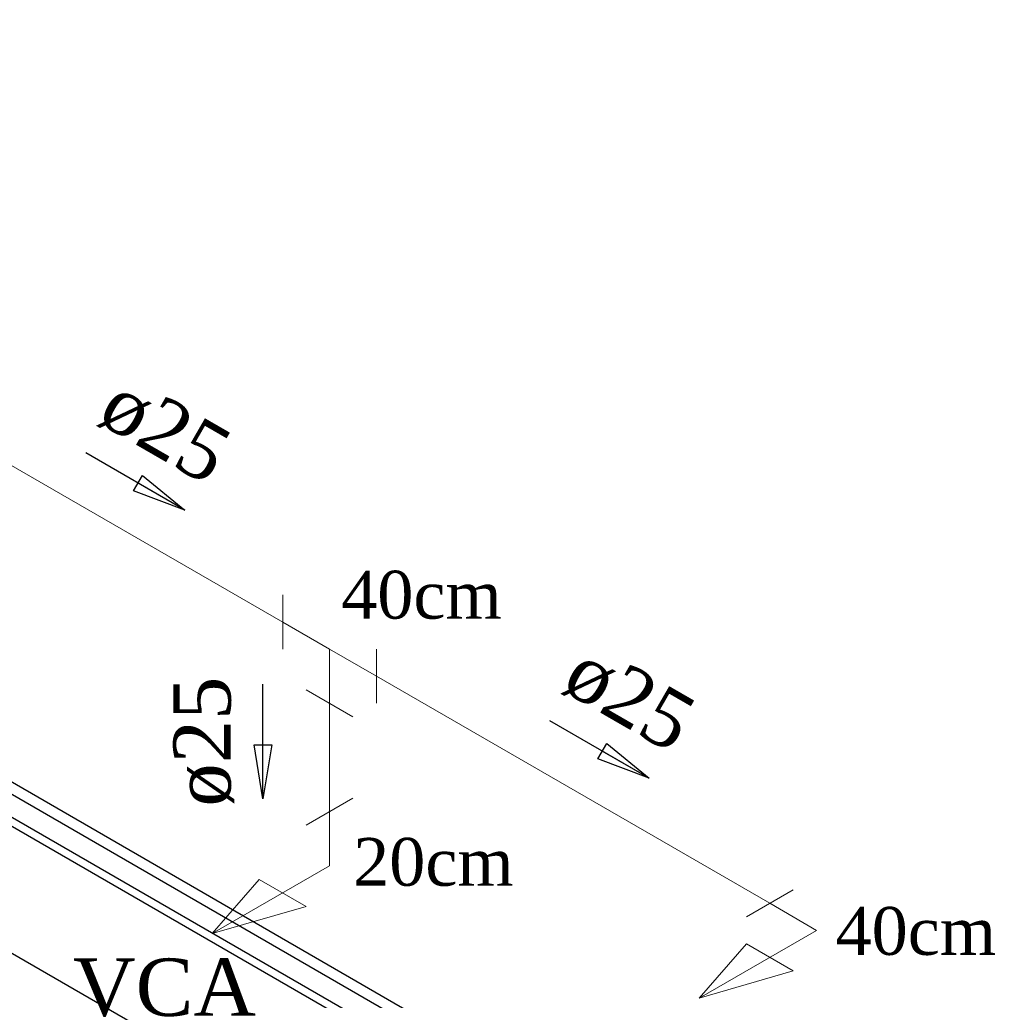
# Model space of a CAD drawing. Header units: millimetres. Extents: x 335 to 91625, y -1 to 84.
# Tile 28 of 62: x 382.71 to 386.34, y 6.54 to 10.16. Entities that reach past the tile are written whole.
import ezdxf

# ---------------------------------------------------------------- set-up
doc = ezdxf.new("R2010")
doc.units = ezdxf.units.MM
doc.header["$MEASUREMENT"] = 0
for name, color, linetype, lineweight in [('AF-Conexões detalhe', 7, 'Continuous', 20), ('AF-Sentido tubo', 7, 'Continuous', 20), ('AF-Textos conexão', 7, 'Continuous', 20), ('AF-Textos tubo', 7, 'Continuous', 20), ('AF-Tubos detalhe', 5, 'Continuous', 20)]:
    doc.layers.add(name, color=color, linetype=linetype, lineweight=lineweight)
doc.styles.add('TimesNewRoman', font='times.ttf')
doc.dimstyles.get("Standard").update_dxf_attribs({"dimtxt": 0.18, "dimasz": 0.18, "dimexe": 0.18, "dimexo": 0.0625, "dimgap": 0.09, "dimtad": 0, "dimtih": 1, "dimtoh": 1, "dimdec": 4, "dimzin": 0, "dimdsep": 46, "dimtxsty": 'Standard', "dimcen": 0.09, "dimadec": 0, "dimazin": 0, "dimtfac": 1, "dimtdec": 4, "dimtofl": 0, "dimtmove": 0, "dimatfit": 3, "dimfxl": 0, "dimtolj": 1, "dimtzin": 0, "dimarcsym": 0})

msp = doc.modelspace()

# ---------------------------------------------------------------- linework, layer by layer
at = {"color": 7}
for p, q in [((386.3005, 5.2034), (372.1275, 13.3864)), ((386.3415, 5.2244), (372.1695, 13.4074)), ((372.1835, 13.2374), (386.0465, 5.2334)), ((372.2085, 13.2554), (386.0745, 5.2504)), ((371.6205, 13.0934), (386.0925, 4.7373))]:
    msp.add_line(p, q, dxfattribs=at)
at = {"layer": 'AF-Conexões detalhe', "linetype": 'Continuous'}
for p, q in [((383.6775, 8.0318), (383.6775, 7.8318)), ((383.8505, 7.8318), (383.6775, 7.9318)), ((383.8505, 7.8318), (384.0235, 7.7318)), ((383.8505, 7.8318), (383.8505, 7.6318)), ((384.0235, 7.8318), (384.0235, 7.6318)), ((383.9365, 7.5818), (383.7635, 7.6818)), ((383.7635, 7.1818), (383.9365, 7.2818)), ((383.8505, 7.0318), (383.8505, 7.2318)), ((383.8505, 7.0318), (383.4175, 6.7818)), ((383.5905, 6.9818), (383.4175, 6.7818)), ((383.5905, 6.9818), (383.7635, 6.8818)), ((385.3895, 6.8438), (385.5625, 6.9438)), ((383.7635, 6.8818), (383.4175, 6.7818)), ((385.6485, 6.7938), (385.4755, 6.8938)), ((385.6485, 6.7938), (385.2155, 6.5438)), ((385.3895, 6.7438), (385.2155, 6.5438)), ((385.3895, 6.7438), (385.5625, 6.6438)), ((385.5625, 6.6438), (385.2155, 6.5438))]:
    msp.add_line(p, q, dxfattribs=at)
at = {"layer": 'AF-Tubos detalhe'}
for p, q in [((382.3945, 8.6721), (383.6775, 7.9318)), ((384.0235, 7.7318), (385.4755, 6.8938)), ((383.8505, 7.6318), (383.8505, 7.2318))]:
    msp.add_line(p, q, dxfattribs=at)

# ---------------------------------------------------------------- texts
at = {"char_height": 0.1765, "width": 0.984621, "attachment_point": 7, "line_spacing_factor": 0.798, "style": 'TimesNewRoman'}
for s, insert in [('40cm', (383.8935, 7.9417)), ('20cm', (383.9375, 6.9557)), ('40cm', (385.7185, 6.7007))]:
    msp.add_mtext(s, dxfattribs=dict(at, insert=insert))
at = {"layer": 'AF-Textos conexão', "insert": (382.9035, 6.4733), "char_height": 0.2118, "width": 1.049526, "attachment_point": 7, "line_spacing_factor": 0.798, "style": 'TimesNewRoman'}
msp.add_mtext('VCA', dxfattribs=at)
at = {"layer": 'AF-Textos tubo', "char_height": 0.2118, "width": 0.748969, "attachment_point": 8, "line_spacing_factor": 0.798, "style": 'TimesNewRoman'}
for insert, rotation in [((383.1865, 8.542), 329.9999), ((384.9004, 7.553), 330.0114), ((383.4986, 7.4904), 90.0002)]:
    msp.add_mtext('ø25', dxfattribs=dict(at, insert=insert, rotation=rotation))

# ---------------------------------------------------------------- leaders
at = {"layer": 'AF-Sentido tubo'}
for points in [[(383.3165, 8.3447), (382.9505, 8.5565)], [(383.6045, 7.2787), (383.6045, 7.7023)], [(385.0305, 7.3555), (384.6635, 7.5673)]]:
    msp.add_leader(points, dimstyle='Standard', override={"dimasz": 0.2, "dimldrblk": 'CLOSED'}, dxfattribs=at)

doc.saveas('drawing.dxf')
